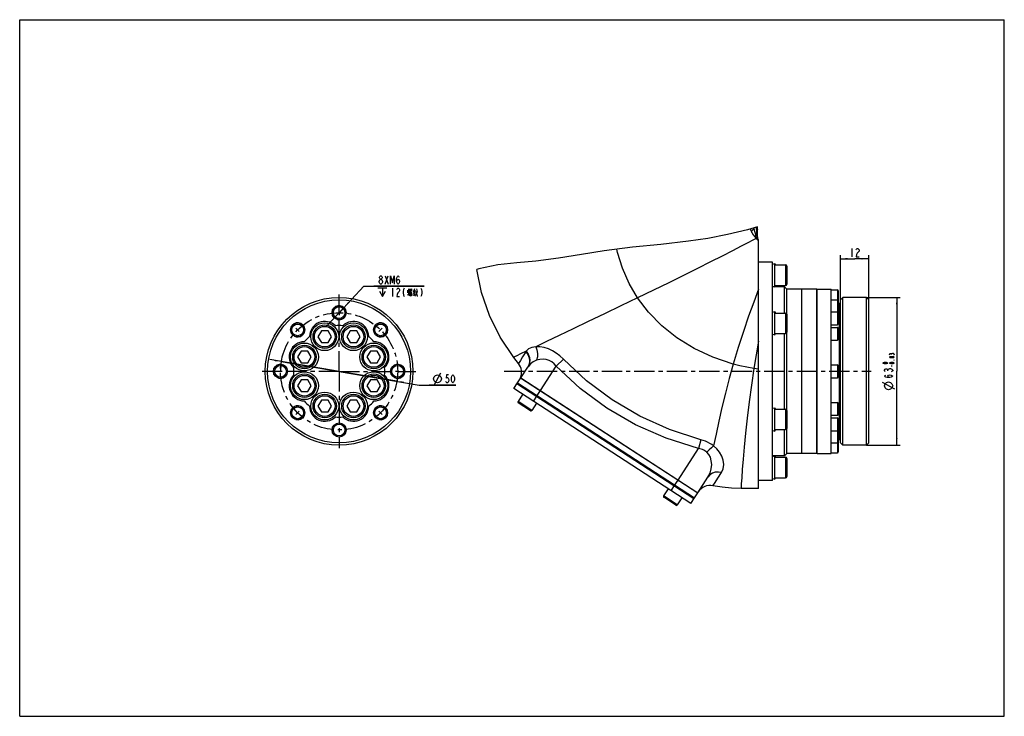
# Model space of a CAD drawing. Header units: millimetres. Extents: x 0 to 420, y 0 to 297.
import ezdxf

# ---------------------------------------------------------------- set-up
doc = ezdxf.new("R2010")
doc.units = ezdxf.units.MM
doc.header["$LTSCALE"] = 23.1
doc.linetypes.add('CENTER', pattern=[0.6, 0.375, -0.075, 0.075, -0.075])
doc.layers.get('0').update_dxf_attribs({"linetype": 'CONTINUOUS'})
for name, color, linetype in [('14ALL_DIM', 7, 'CONTINUOUS'), ('304101000416_DXF_AXIS', 7, 'CONTINUOUS'), ('304102000124DXF_CONTINUOUS_LINE', 7, 'CONTINUOUS'), ('304104000497DXF_CONTINUOUS_LINE', 7, 'CONTINUOUS'), ('304105000075DXF_CONTINUOUS_LINE', 7, 'CONTINUOUS'), ('304105000292DXF_CONTINUOUS_LINE', 7, 'CONTINUOUS'), ('304106000096DXF_CONTINUOUS_LINE', 7, 'CONTINUOUS'), ('304302000082DXF_CONTINUOUS_LINE', 7, 'CONTINUOUS'), ('501023000069DXF_CONTINUOUS_LINE', 7, 'CONTINUOUS'), ('501023000255DXF_CONTINUOUS_LINE', 7, 'CONTINUOUS'), ('501023000256DXF_CONTINUOUS_LINE', 7, 'CONTINUOUS'), ('604006000006DXF_CONTINUOUS_LINE', 7, 'CONTINUOUS'), ('末端安装尺寸_DXF_DIMENSION', 7, 'CONTINUOUS'), ('末端安装尺寸_DXF_FORMAT', 7, 'CONTINUOUS')]:
    doc.layers.add(name, color=color, linetype=linetype)
doc.styles.get("Standard").update_dxf_attribs({"font": 'txt', "width": 0.7})
doc.dimstyles.new('DIMSTYLE_1', dxfattribs={"dimtxt": 3.5, "dimasz": 3, "dimexe": 1.5, "dimexo": 0, "dimtad": 1, "dimdsep": 46, "dimtxsty": 'Standard', "dimblk": '_FILLED', "dimblk1": '_FILLED', "dimblk2": '_FILLED', "dimcen": 0.09, "dimclrt": 5, "dimazin": 2, "dimtp": 0.1, "dimtm": 0.1, "dimtfac": 1, "dimtmove": 0, "dimatfit": 2, "dimldrblk": '_FILLED', "dimfxl": 0, "dimtolj": 1, "dimarcsym": 0})
doc.dimstyles.new('DIMSTYLE_2', dxfattribs={"dimtxt": 3.5, "dimasz": 3, "dimexe": 1.5, "dimexo": 0, "dimtad": 1, "dimdsep": 46, "dimtxsty": 'Standard', "dimblk": '_FILLED', "dimblk1": '_FILLED', "dimblk2": '_FILLED', "dimcen": 0.09, "dimclrt": 5, "dimazin": 2, "dimtp": 0.3, "dimtm": 0.3, "dimtfac": 1, "dimtmove": 0, "dimatfit": 2, "dimldrblk": '_FILLED', "dimfxl": 0, "dimtolj": 1, "dimarcsym": 0})
doc.dimstyles.new('DIMSTYLE_3', dxfattribs={"dimtxt": 3.5, "dimasz": 3, "dimexe": 1.5, "dimexo": 0, "dimgap": 0.875, "dimtad": 1, "dimdsep": 46, "dimtxsty": 'Standard', "dimblk": '_FILLED', "dimblk1": '_FILLED', "dimblk2": '_FILLED', "dimcen": 0.09, "dimclrt": 5, "dimazin": 2, "dimtol": 1, "dimtm": 0.03, "dimtfac": 0.6, "dimtofl": 0, "dimtmove": 0, "dimatfit": 3, "dimldrblk": '_FILLED', "dimfxl": 0, "dimtolj": 1, "dimarcsym": 0})
doc.dimstyles.new('DIMSTYLE_4', dxfattribs={"dimtxt": 3.5, "dimasz": 3, "dimexe": 1.5, "dimexo": 0, "dimgap": 0.875, "dimtad": 1, "dimdsep": 46, "dimtxsty": 'Standard', "dimblk": '_FILLED', "dimblk1": '_FILLED', "dimblk2": '_FILLED', "dimcen": 0.09, "dimclrt": 5, "dimazin": 2, "dimtp": 0.2, "dimtm": 0.2, "dimtfac": 1, "dimtofl": 0, "dimtmove": 0, "dimatfit": 3, "dimldrblk": '_FILLED', "dimfxl": 0, "dimtolj": 1, "dimarcsym": 0})

# ---------------------------------------------------------------- blocks, each defined once
blk = doc.blocks.new('_FILLED')
at = {"color": 0, "linetype": 'ByBlock'}
blk.add_solid([(0, 0), (-1, 0.12), (-1, -0.12)], dxfattribs=at)
blk = doc.blocks.new('*D1')
at = {"layer": '末端安装尺寸_DXF_DIMENSION', "color": 2, "linetype": 'Continuous'}
for p, q in [((136.24, 172.07), (146.83, 183.4)), ((146.83, 183.4), (172.49, 183.4)), ((172.49, 183.4), (151.08, 183.4)), ((138.29, 174.26), (136.24, 172.07)), ((136.24, 172.07), (130.78, 166.23)), ((134.19, 169.88), (136.24, 172.07))]:
    blk.add_line(p, q, dxfattribs=at)
at = {"layer": '末端安装尺寸_DXF_DIMENSION', "color": 2, "linetype": 'Continuous', "xscale": 3, "yscale": 3, "zscale": 3}
for p, rotation in [((138.29, 174.26), 226.913993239), ((134.19, 169.88), 46.91399323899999)]:
    blk.add_blockref('_FILLED', p, dxfattribs=dict(at, rotation=rotation))
blk = doc.blocks.new('*D2')
at = {"layer": '末端安装尺寸_DXF_DIMENSION', "color": 2, "linetype": 'Continuous'}
for p, q in [((136.24, 147.07), (106.67, 152.12)), ((111.6, 151.28), (136.24, 147.07)), ((160.89, 142.86), (136.24, 147.07)), ((136.24, 147.07), (170.46, 141.23)), ((170.46, 141.23), (186.02, 141.23)), ((186.02, 141.23), (174.71, 141.23))]:
    blk.add_line(p, q, dxfattribs=at)
at = {"layer": '末端安装尺寸_DXF_DIMENSION', "color": 2, "linetype": 'Continuous', "xscale": 3, "yscale": 3, "zscale": 3}
for p, rotation in [((111.6, 151.28), 350.3072516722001), ((160.89, 142.86), 170.3072516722)]:
    blk.add_blockref('_FILLED', p, dxfattribs=dict(at, rotation=rotation))
blk = doc.blocks.new('*D3')
at = {"layer": '末端安装尺寸_DXF_DIMENSION', "color": 2, "linetype": 'Continuous'}
for p, q in [((361.19, 178.58), (375.63, 178.58)), ((374.13, 178.58), (374.13, 147.08)), ((374.13, 115.58), (374.13, 147.08)), ((361.19, 115.58), (375.63, 115.58))]:
    blk.add_line(p, q, dxfattribs=at)
at = {"layer": '末端安装尺寸_DXF_DIMENSION', "color": 2, "linetype": 'Continuous', "xscale": 3, "yscale": 3, "zscale": 3}
for p, rotation in [((374.13, 178.58), 90), ((374.13, 115.58), 270)]:
    blk.add_blockref('_FILLED', p, dxfattribs=dict(at, rotation=rotation))
blk = doc.blocks.new('*D4')
at = {"layer": '末端安装尺寸_DXF_DIMENSION', "color": 2, "linetype": 'Continuous'}
for p, q in [((350.19, 177.58), (350.19, 196.59)), ((350.19, 195.09), (356.19, 195.09)), ((362.19, 195.09), (356.19, 195.09)), ((362.19, 177.58), (362.19, 196.59))]:
    blk.add_line(p, q, dxfattribs=at)
at = {"layer": '末端安装尺寸_DXF_DIMENSION', "color": 2, "linetype": 'Continuous', "xscale": 3, "yscale": 3, "zscale": 3, "rotation": 180}
blk.add_blockref('_FILLED', (350.19, 195.09), dxfattribs=at)
at = {"layer": '末端安装尺寸_DXF_DIMENSION', "color": 2, "linetype": 'Continuous', "xscale": 3, "yscale": 3, "zscale": 3}
blk.add_blockref('_FILLED', (362.19, 195.09), dxfattribs=at)

msp = doc.modelspace()

# ---------------------------------------------------------------- linework, layer by layer
at = {"color": 2, "linetype": 'Continuous'}
for p, q in [((310.491, 207.473), (301.908, 205.392)), ((314.65, 208.743), (310.491, 207.473)), ((285.325, 202.529), (273.457, 201.182)), ((293.592, 203.777), (285.325, 202.529)), ((301.908, 205.392), (293.592, 203.777)), ((249.374, 198.485), (239.619, 196.897)), ((261.418, 199.968), (249.374, 198.485)), ((273.457, 201.182), (261.418, 199.968)), ((212.048, 193.342), (203.936, 192.524)), ((220.163, 193.991), (212.048, 193.342)), ((229.905, 195.264), (220.163, 193.991)), ((239.619, 196.897), (229.905, 195.264)), ((195.896, 190.845), (195.012, 190.519)), ((203.936, 192.524), (195.896, 190.845))]:
    msp.add_line(p, q, dxfattribs=at)
at = {"layer": '14ALL_DIM', "color": 2, "linetype": 'Continuous'}
for centre, radius, start, end in [((136.242, 172.074), 3, 180, 226.91254), ((136.242, 147.074), 25, 170.30739, 180)]:
    msp.add_arc(centre, radius, start, end, dxfattribs=at)
at = {"layer": '304101000416_DXF_AXIS', "color": 7, "linetype": 'CENTER'}
for p, q in [((136.242, 173.074), (136.242, 179.817)), ((136.242, 172.074), (136.242, 173.074)), ((136.242, 172.074), (136.242, 171.073)), ((136.242, 147.074), (136.242, 171.073)), ((118.564, 164.751), (117.857, 165.458)), ((118.564, 164.751), (119.271, 164.044)), ((153.92, 164.751), (153.212, 164.044)), ((153.92, 164.751), (154.627, 165.458)), ((110.242, 147.074), (103.498, 147.074)), ((111.242, 147.074), (110.242, 147.074)), ((136.242, 147.074), (111.242, 147.074)), ((136.242, 147.074), (136.242, 114.33)), ((136.242, 147.074), (160.242, 147.074)), ((161.242, 147.074), (160.242, 147.074)), ((161.242, 147.074), (168.985, 147.074)), ((206.712, 147.081), (363.186, 147.081)), ((118.564, 129.396), (117.857, 128.689)), ((118.564, 129.396), (119.271, 130.103)), ((153.92, 129.396), (153.212, 130.103)), ((153.92, 129.396), (154.627, 128.689))]:
    msp.add_line(p, q, dxfattribs=at)
msp.add_circle((136.242, 147.074), 25, dxfattribs=at)
at = {"layer": '304102000124DXF_CONTINUOUS_LINE', "color": 9, "linetype": 'Continuous'}
for p, q in [((312.937, 208.219), (313.133, 207.859)), ((313.087, 208.265), (313.133, 207.859)), ((314.118, 208.58), (314.47, 204.288)), ((231.988, 152.251), (228.866, 149.226)), ((222.139, 138.867), (228.867, 149.225)), ((290.534, 117.93), (289.527, 114.109)), ((280.846, 100.742), (289.527, 114.109))]:
    msp.add_line(p, q, dxfattribs=at)
at = {"layer": '304102000124DXF_CONTINUOUS_LINE', "color": 7, "linetype": 'Continuous'}
for p, q in [((314.681, 207.704), (314.686, 207.581)), ((314.686, 204.416), (314.686, 207.581)), ((315.186, 203.081), (315.07, 203.237)), ((315.186, 97.081), (315.186, 203.079)), ((213.752, 144.313), (216.704, 148.858)), ((213.663, 144.371), (289.233, 95.296)), ((289.233, 95.296), (293.603, 102.026)), ((315.186, 97.081), (307.686, 97.081))]:
    msp.add_line(p, q, dxfattribs=at)
at = {"layer": '304102000124DXF_CONTINUOUS_LINE', "color": 9, "linetype": 'Continuous'}
for points in [[(311.537, 207.792), (311.704, 207.397), (312.294, 206.24)], [(312.293, 206.24), (312.339, 206.785), (312.632, 207.351), (313.133, 207.859)], [(312.294, 206.24), (312.922, 205.208), (313.536, 204.367), (314.087, 203.733)], [(313.133, 207.859), (313.47, 206.863), (313.791, 206.007), (314.074, 205.3)], [(314.087, 203.733), (312.78, 203.036), (310.649, 201.914), (307.709, 200.384), (304.008, 198.479), (299.615, 196.239), (294.61, 193.711), (289.084, 190.942), (283.126, 187.981), (276.835, 184.877)], [(314.087, 203.733), (313.927, 204.223), (313.922, 204.761), (314.074, 205.3)], [(314.074, 205.3), (314.219, 204.945), (314.335, 204.658), (314.42, 204.438), (314.47, 204.288)], [(314.087, 203.733), (314.371, 203.451), (314.597, 203.256), (314.757, 203.148), (314.846, 203.127)], [(314.47, 204.288), (314.63, 204.382), (314.686, 204.416)], [(314.846, 203.127), (314.641, 203.485), (314.514, 203.878), (314.47, 204.288)], [(314.846, 203.127), (315.012, 203.208), (315.07, 203.237)], [(263.59, 178.411), (259.961, 184.585), (257.111, 191.046), (255.033, 197.758), (254.771, 199.149)], [(276.835, 184.877), (270.292, 181.672), (263.59, 178.411)], [(315.186, 182.114), (313.104, 176.615), (310.917, 170.556), (308.694, 164.056), (306.494, 157.223), (304.38, 150.169)], [(263.59, 178.411), (256.478, 174.976), (249.4, 171.575), (242.531, 168.287), (236.049, 165.19), (230.075, 162.339), (224.728, 159.784), (220.134, 157.584)], [(304.38, 150.169), (295.708, 153.058), (287.656, 156.813), (280.368, 161.325), (273.877, 166.523), (268.287, 172.246), (263.59, 178.411)], [(315.186, 159.966), (314.143, 154.18), (313.162, 148.272)], [(216.035, 155.616), (213.69, 154.484), (212.023, 153.676), (211.036, 153.195), (210.713, 153.037)], [(215.923, 155.446), (214.546, 153.23), (213.562, 151.649), (212.786, 150.398)], [(216.035, 155.616), (215.978, 155.532), (215.923, 155.446)], [(215.923, 155.446), (216.784, 154.222), (217.315, 152.862), (217.482, 151.455), (217.273, 150.091), (216.704, 148.858)], [(220.134, 157.584), (218.44, 157.257), (217.063, 156.601), (216.035, 155.616)], [(216.035, 155.616), (216.882, 154.391), (217.406, 153.035), (217.575, 151.633), (217.379, 150.273), (216.828, 149.043)], [(220.134, 157.584), (220.657, 156.198), (220.901, 154.706), (220.851, 153.202), (220.51, 151.783)], [(231.988, 152.251), (230.468, 153.677), (228.883, 154.883), (227.238, 155.878), (225.507, 156.673), (223.729, 157.241), (221.918, 157.558), (220.134, 157.584)], [(220.51, 151.783), (219.086, 151.122), (217.849, 150.206), (216.828, 149.043)], [(228.867, 149.225), (227.952, 150.259), (226.937, 151.069), (225.829, 151.665), (224.612, 152.054), (223.309, 152.217), (221.928, 152.135), (220.51, 151.783)], [(290.534, 117.93), (277.184, 122.309), (264.541, 128.014), (252.74, 134.958), (241.833, 143.088), (231.988, 152.251)], [(216.828, 149.043), (216.765, 148.951), (216.704, 148.858)], [(289.527, 114.109), (275.747, 118.524), (262.659, 124.321), (250.418, 131.423), (239.094, 139.776), (228.867, 149.225)], [(304.38, 150.169), (302.662, 143.972), (301.054, 137.753), (299.571, 131.646), (298.23, 125.798), (297.037, 120.308), (295.995, 115.27)], [(313.162, 148.272), (310.178, 148.809), (307.249, 149.443), (304.38, 150.169)], [(313.162, 148.272), (312.095, 141.119), (311.149, 134.017), (310.327, 127.151), (309.629, 120.703), (309.051, 114.802), (308.586, 109.582), (308.229, 105.168), (307.972, 101.66), (307.804, 99.116), (307.713, 97.588), (307.686, 97.081)], [(315.186, 147.967), (314.171, 148.114), (313.162, 148.272)], [(295.995, 115.27), (295.178, 115.86), (294.357, 116.37), (293.451, 116.848), (292.491, 117.274), (291.513, 117.634), (290.534, 117.93)], [(293.161, 112.579), (292.731, 112.946), (292.293, 113.246), (291.803, 113.513), (291.268, 113.736), (290.702, 113.91), (290.119, 114.033), (289.527, 114.109)], [(295.995, 115.27), (295.029, 114.526), (294.067, 113.613), (293.161, 112.579)], [(299.431, 103.94), (300.146, 105.519), (300.366, 107.306), (300.116, 109.166), (299.474, 110.946), (298.526, 112.581), (297.346, 114.028), (295.995, 115.27)], [(293.603, 102.026), (294.482, 103.729), (295.009, 105.544), (295.177, 107.339), (295.025, 108.98), (294.607, 110.416), (293.971, 111.618), (293.161, 112.579)], [(299.431, 103.94), (298.05, 104.15), (296.703, 104.049), (295.467, 103.643), (294.413, 102.956), (293.603, 102.026)], [(295.706, 98.291), (296.632, 99.704), (297.797, 101.475), (299.431, 103.94)]]:
    msp.add_lwpolyline(points, dxfattribs=at)
at = {"layer": '304102000124DXF_CONTINUOUS_LINE', "color": 7, "linetype": 'Continuous'}
for points in [[(314.681, 207.704), (314.668, 208.06), (314.652, 208.615), (314.65, 208.743)], [(210.713, 153.037), (204.991, 161.583), (200.38, 170.869), (196.987, 180.751), (195.012, 190.519)], [(212.786, 150.398), (211.74, 151.714), (210.713, 153.037)], [(307.686, 97.081), (303.659, 97.219), (299.654, 97.625), (295.706, 98.291)]]:
    msp.add_lwpolyline(points, dxfattribs=at)
for centre, radius, start, end in [((316.686, 204.416), 2, 180, 216.11087), ((208.109, 146.64), 6, 337.78127, 38.78967), ((294.513, 92.411), 6, 78.52922, 147.00012)]:
    msp.add_arc(centre, radius, start, end, dxfattribs=at)
at = {"layer": '304104000497DXF_CONTINUOUS_LINE', "color": 7, "linetype": 'Continuous'}
for p, q in [((350.186, 177.581), (351.186, 178.581)), ((350.186, 116.581), (350.186, 177.581)), ((361.186, 178.581), (351.186, 178.581)), ((351.186, 115.581), (351.186, 178.581)), ((361.186, 178.581), (362.186, 177.581)), ((361.186, 115.581), (361.186, 178.581)), ((362.186, 116.581), (362.186, 177.581)), ((350.186, 116.581), (351.186, 115.581)), ((361.186, 115.581), (351.186, 115.581)), ((361.186, 115.581), (362.186, 116.581))]:
    msp.add_line(p, q, dxfattribs=at)
for centre, radius in [((136.242, 147.074), 31.5), ((136.242, 147.074), 30.5), ((136.242, 172.074), 3), ((136.242, 172.074), 2.5), ((118.564, 164.751), 3), ((118.564, 164.751), 2.5), ((153.92, 164.751), 3), ((153.92, 164.751), 2.5), ((111.242, 147.074), 3), ((111.242, 147.074), 2.5), ((161.242, 147.074), 3), ((161.242, 147.074), 2.5), ((118.564, 129.396), 3), ((118.564, 129.396), 2.5), ((153.92, 129.396), 3), ((153.92, 129.396), 2.5), ((136.242, 122.074), 3), ((136.242, 122.074), 2.5)]:
    msp.add_circle(centre, radius, dxfattribs=at)
at = {"layer": '304104000497DXF_CONTINUOUS_LINE', "color": 2, "linetype": 'Continuous'}
for centre in [(136.242, 172.074), (118.564, 164.751), (153.92, 164.751), (111.242, 147.074), (161.242, 147.074), (118.564, 129.396), (153.92, 129.396)]:
    msp.add_arc(centre, 3, 255, 195, dxfattribs=at)
at = {"layer": '304104000497DXF_CONTINUOUS_LINE', "color": 7, "linetype": 'Continuous'}
for centre, radius, start, end in [((130.119, 161.856), 6.5, 45.71801, 179.28199), ((142.365, 161.856), 6.5, 0.71801, 134.28199), ((136.242, 147.074), 19.5, 85.33863, 94.66137), ((121.46, 153.196), 6.5, 90.71801, 224.28199), ((136.242, 147.074), 19.5, 130.33863, 139.66137), ((136.242, 147.074), 19.5, 40.33863, 49.66137), ((151.024, 153.196), 6.5, 315.71801, 89.28199), ((136.242, 147.074), 19.5, 175.33863, 184.66137), ((136.242, 147.074), 19.5, 355.33863, 4.66137), ((121.46, 140.951), 6.5, 135.71801, 269.28199), ((151.024, 140.951), 6.5, 270.71801, 44.28199), ((136.242, 147.074), 19.5, 220.33863, 229.66137), ((136.242, 147.074), 19.5, 310.33863, 319.66137), ((130.119, 132.291), 6.5, 180.71801, 314.28199), ((142.365, 132.291), 6.5, 225.71801, 359.28199), ((136.242, 147.074), 19.5, 265.33863, 274.66137)]:
    msp.add_arc(centre, radius, start, end, dxfattribs=at)
at = {"layer": '304105000075DXF_CONTINUOUS_LINE', "color": 7, "linetype": 'Continuous'}
for centre in [(130.119, 161.856), (142.365, 161.856), (121.46, 153.196), (151.024, 153.196), (121.46, 140.951), (151.024, 140.951), (130.119, 132.291), (142.365, 132.291)]:
    msp.add_circle(centre, 5.95, dxfattribs=at)
at = {"layer": '304105000292DXF_CONTINUOUS_LINE', "color": 7, "linetype": 'Continuous'}
for p, q in [((210.757, 139.7), (212.391, 142.216)), ((286.237, 90.683), (210.757, 139.7)), ((212.391, 142.216), (287.871, 93.199)), ((286.237, 90.683), (287.871, 93.199))]:
    msp.add_line(p, q, dxfattribs=at)
at = {"layer": '304105000292DXF_CONTINUOUS_LINE', "color": 9, "linetype": 'Continuous'}
for p, q in [((219.143, 134.254), (220.777, 136.77)), ((277.85, 96.129), (279.484, 98.645))]:
    msp.add_line(p, q, dxfattribs=at)
at = {"layer": '304106000096DXF_CONTINUOUS_LINE', "color": 7, "linetype": 'Continuous'}
for p, q in [((212.118, 141.797), (213.752, 144.313)), ((213.752, 144.313), (289.233, 95.296)), ((287.599, 92.78), (212.118, 141.797)), ((287.599, 92.78), (289.233, 95.296))]:
    msp.add_line(p, q, dxfattribs=at)
at = {"layer": '304106000096DXF_CONTINUOUS_LINE', "color": 9, "linetype": 'Continuous'}
for p, q in [((220.505, 136.351), (222.139, 138.867)), ((279.212, 98.226), (280.846, 100.742))]:
    msp.add_line(p, q, dxfattribs=at)
at = {"layer": '304302000082DXF_CONTINUOUS_LINE', "color": 7, "linetype": 'Continuous'}
for p, q in [((321.186, 193.581), (315.186, 193.581)), ((321.186, 100.581), (321.186, 193.581)), ((326.186, 183.081), (321.186, 183.081)), ((326.186, 171.941), (326.186, 183.081)), ((327.186, 182.081), (326.186, 183.081)), ((333.586, 182.081), (327.186, 182.081)), ((327.186, 171.383), (327.186, 182.081)), ((333.586, 112.081), (333.586, 182.081)), ((340.086, 182.081), (333.686, 182.081)), ((333.686, 112.081), (333.686, 182.081)), ((340.086, 112.081), (340.086, 182.081)), ((340.186, 182.081), (346.186, 182.081)), ((340.186, 112.081), (340.186, 182.081)), ((346.186, 112.081), (346.186, 182.081)), ((346.186, 181.831), (348.786, 181.831)), ((349.186, 181.431), (349.186, 172.444)), ((333.686, 180.281), (333.586, 180.281)), ((333.686, 177.881), (333.586, 177.881)), ((340.186, 180.281), (340.086, 180.281)), ((340.186, 177.881), (340.086, 177.881)), ((346.186, 177.544), (348.786, 177.544)), ((333.686, 175.994), (333.586, 175.994)), ((333.686, 173.594), (333.586, 173.594)), ((340.186, 175.994), (340.086, 175.994)), ((340.186, 173.594), (340.086, 173.594)), ((346.186, 172.459), (348.786, 172.459)), ((349.186, 176.081), (349.686, 176.081)), ((349.686, 118.081), (349.686, 176.081)), ((333.686, 170.909), (333.586, 170.909)), ((333.686, 168.509), (333.586, 168.509)), ((340.186, 170.909), (340.086, 170.909)), ((340.186, 168.509), (340.086, 168.509)), ((349.186, 172.059), (349.186, 167.359)), ((350.186, 169.581), (349.686, 169.581)), ((333.686, 164.281), (333.586, 164.281)), ((340.186, 164.281), (340.086, 164.281)), ((346.186, 166.959), (348.786, 166.959)), ((346.186, 165.831), (348.786, 165.831)), ((349.186, 165.431), (349.186, 160.731)), ((326.186, 130.941), (326.186, 163.221)), ((327.186, 130.441), (327.186, 163.721)), ((333.686, 161.881), (333.586, 161.881)), ((340.186, 161.881), (340.086, 161.881)), ((346.186, 160.331), (348.786, 160.331)), ((340.186, 148.281), (340.086, 148.281)), ((346.186, 149.831), (348.786, 149.831)), ((349.186, 149.431), (349.186, 144.731)), ((340.186, 145.881), (340.086, 145.881)), ((346.186, 144.331), (348.786, 144.331)), ((333.586, 132.281), (333.686, 132.281)), ((340.086, 132.281), (340.186, 132.281)), ((346.186, 133.831), (348.786, 133.831)), ((349.186, 133.431), (349.186, 128.731)), ((333.586, 129.881), (333.686, 129.881)), ((340.086, 129.881), (340.186, 129.881)), ((346.186, 128.331), (348.786, 128.331)), ((346.186, 127.204), (348.786, 127.204)), ((349.186, 126.804), (349.186, 122.104)), ((326.186, 111.081), (326.186, 122.221)), ((327.186, 112.081), (327.186, 122.78)), ((333.586, 125.654), (333.686, 125.654)), ((333.586, 123.254), (333.686, 123.254)), ((340.086, 125.654), (340.186, 125.654)), ((340.086, 123.254), (340.186, 123.254)), ((350.186, 124.581), (349.686, 124.581)), ((333.586, 120.568), (333.686, 120.568)), ((333.586, 118.168), (333.686, 118.168)), ((340.086, 120.568), (340.186, 120.568)), ((340.086, 118.168), (340.186, 118.168)), ((346.186, 121.704), (348.786, 121.704)), ((349.186, 121.718), (349.186, 112.731)), ((349.186, 118.081), (349.686, 118.081)), ((340.186, 116.281), (340.086, 116.281)), ((340.186, 113.881), (340.086, 113.881)), ((346.186, 116.618), (348.786, 116.618)), ((326.186, 111.081), (321.186, 111.081)), ((327.186, 112.081), (326.186, 111.081)), ((333.586, 112.081), (327.186, 112.081)), ((340.086, 112.081), (333.686, 112.081)), ((340.186, 112.081), (346.186, 112.081)), ((346.186, 112.331), (348.786, 112.331)), ((321.186, 100.581), (315.186, 100.581))]:
    msp.add_line(p, q, dxfattribs=at)
at = {"layer": '304302000082DXF_CONTINUOUS_LINE', "color": 9, "linetype": 'Continuous'}
for p, q in [((348.786, 181.831), (348.786, 166.959)), ((348.786, 165.831), (348.786, 160.331)), ((348.786, 149.831), (348.786, 144.331)), ((348.786, 133.831), (348.786, 128.331)), ((348.786, 127.204), (348.786, 112.331))]:
    msp.add_line(p, q, dxfattribs=at)
at = {"layer": '304302000082DXF_CONTINUOUS_LINE', "color": 7, "linetype": 'Continuous'}
for centre, radius, start, end in [((348.786, 181.431), 0.4, 0, 90), ((339.736, 175.831), 0.75, 53.1301, 61.69999), ((348.786, 177.144), 0.4, 0, 90), ((348.786, 172.059), 0.4, 0, 90), ((348.786, 172.444), 0.4, 330.00206, 360), ((348.786, 167.359), 0.4, 270, 360), ((348.786, 165.431), 0.4, 0, 90), ((348.786, 160.731), 0.4, 270, 360), ((348.786, 149.431), 0.4, 0, 90), ((348.786, 144.731), 0.4, 270, 360), ((348.786, 133.431), 0.4, 0, 90), ((348.786, 128.731), 0.4, 270, 360), ((348.786, 126.804), 0.4, 0, 90), ((348.786, 122.104), 0.4, 270, 360), ((348.786, 121.718), 0.4, 0, 29.3705), ((339.736, 118.331), 0.75, 298.30001, 306.8699), ((348.786, 117.018), 0.4, 270, 360), ((348.786, 112.731), 0.4, 270, 360)]:
    msp.add_arc(centre, radius, start, end, dxfattribs=at)
at = {"layer": '501023000069DXF_CONTINUOUS_LINE', "color": 7, "linetype": 'Continuous'}
for p, q in [((214.531, 137.25), (212.57, 134.23)), ((217.887, 130.3), (212.688, 133.677)), ((220.401, 133.437), (218.441, 130.418)), ((276.592, 96.946), (274.632, 93.927)), ((279.949, 89.997), (274.749, 93.374)), ((282.463, 93.134), (280.502, 90.115))]:
    msp.add_line(p, q, dxfattribs=at)
at = {"layer": '501023000069DXF_CONTINUOUS_LINE', "color": 9, "linetype": 'Continuous'}
for p, q in [((218.441, 130.418), (212.57, 134.23)), ((280.502, 90.115), (274.632, 93.927))]:
    msp.add_line(p, q, dxfattribs=at)
at = {"layer": '501023000069DXF_CONTINUOUS_LINE', "color": 7, "linetype": 'Continuous'}
for centre, start, end in [((212.905, 134.013), 147, 237), ((218.105, 130.636), 237, 327), ((274.967, 93.709), 147, 237), ((280.167, 90.332), 237, 327)]:
    msp.add_arc(centre, 0.4, start, end, dxfattribs=at)
at = {"layer": '501023000255DXF_CONTINUOUS_LINE', "color": 7, "linetype": 'Continuous'}
for p, q in [((322.331, 192.441), (326.686, 192.441)), ((327.186, 191.941), (327.186, 184.221)), ((322.331, 183.721), (326.686, 183.721)), ((322.331, 171.941), (326.686, 171.941)), ((327.186, 171.441), (327.186, 163.721)), ((322.331, 163.221), (326.686, 163.221)), ((322.331, 130.941), (326.686, 130.941)), ((327.186, 130.441), (327.186, 122.721)), ((322.331, 122.221), (326.686, 122.221)), ((322.331, 110.441), (326.686, 110.441)), ((327.186, 109.941), (327.186, 102.221)), ((322.331, 101.721), (326.686, 101.721))]:
    msp.add_line(p, q, dxfattribs=at)
at = {"layer": '501023000255DXF_CONTINUOUS_LINE', "color": 9, "linetype": 'Continuous'}
for p, q in [((326.686, 192.441), (326.686, 183.721)), ((326.686, 171.941), (326.686, 163.221)), ((326.686, 130.941), (326.686, 122.221)), ((326.686, 110.441), (326.686, 101.721))]:
    msp.add_line(p, q, dxfattribs=at)
at = {"layer": '501023000255DXF_CONTINUOUS_LINE', "color": 7, "linetype": 'Continuous'}
for centre, start, end in [((326.686, 191.941), 0, 90), ((326.686, 184.221), 270, 360), ((326.686, 171.441), 0, 90), ((326.686, 163.721), 270, 360), ((326.686, 130.441), 0, 90), ((326.686, 122.721), 270, 360), ((326.686, 109.941), 0, 90), ((326.686, 102.221), 270, 360)]:
    msp.add_arc(centre, 0.5, start, end, dxfattribs=at)
at = {"layer": '501023000256DXF_CONTINUOUS_LINE', "color": 7, "linetype": 'Continuous'}
for p, q in [((128.676, 164.356), (127.232, 161.856)), ((131.562, 164.356), (128.676, 164.356)), ((133.006, 161.856), (131.562, 164.356)), ((140.921, 164.356), (139.478, 161.856)), ((143.808, 164.356), (140.921, 164.356)), ((145.252, 161.856), (143.808, 164.356)), ((127.232, 161.856), (128.676, 159.356)), ((131.562, 159.356), (133.006, 161.856)), ((139.478, 161.856), (140.921, 159.356)), ((143.808, 159.356), (145.252, 161.856)), ((120.016, 155.696), (118.573, 153.196)), ((122.903, 155.696), (120.016, 155.696)), ((124.347, 153.196), (122.903, 155.696)), ((128.676, 159.356), (131.562, 159.356)), ((140.921, 159.356), (143.808, 159.356)), ((149.581, 155.696), (148.137, 153.196)), ((152.467, 155.696), (149.581, 155.696)), ((153.911, 153.196), (152.467, 155.696)), ((118.573, 153.196), (120.016, 150.696)), ((122.903, 150.696), (124.347, 153.196)), ((148.137, 153.196), (149.581, 150.696)), ((152.467, 150.696), (153.911, 153.196)), ((120.016, 150.696), (122.903, 150.696)), ((149.581, 150.696), (152.467, 150.696)), ((120.016, 143.451), (118.573, 140.951)), ((122.903, 143.451), (120.016, 143.451)), ((124.347, 140.951), (122.903, 143.451)), ((149.581, 143.451), (148.137, 140.951)), ((152.467, 143.451), (149.581, 143.451)), ((153.911, 140.951), (152.467, 143.451)), ((118.573, 140.951), (120.016, 138.451)), ((122.903, 138.451), (124.347, 140.951)), ((148.137, 140.951), (149.581, 138.451)), ((152.467, 138.451), (153.911, 140.951)), ((120.016, 138.451), (122.903, 138.451)), ((128.676, 134.791), (127.232, 132.291)), ((131.562, 134.791), (128.676, 134.791)), ((133.006, 132.291), (131.562, 134.791)), ((140.921, 134.791), (139.478, 132.291)), ((143.808, 134.791), (140.921, 134.791)), ((145.252, 132.291), (143.808, 134.791)), ((149.581, 138.451), (152.467, 138.451)), ((127.232, 132.291), (128.676, 129.791)), ((131.562, 129.791), (133.006, 132.291)), ((139.478, 132.291), (140.921, 129.791)), ((143.808, 129.791), (145.252, 132.291)), ((128.676, 129.791), (131.562, 129.791)), ((140.921, 129.791), (143.808, 129.791))]:
    msp.add_line(p, q, dxfattribs=at)
for centre in [(130.119, 161.856), (142.365, 161.856), (121.46, 153.196), (151.024, 153.196), (121.46, 140.951), (151.024, 140.951), (130.119, 132.291), (142.365, 132.291)]:
    msp.add_circle(centre, 5, dxfattribs=at)
at = {"layer": '501023000256DXF_CONTINUOUS_LINE', "color": 9, "linetype": 'Continuous'}
for centre in [(130.119, 161.856), (142.365, 161.856), (121.46, 153.196), (151.024, 153.196), (121.46, 140.951), (151.024, 140.951), (130.119, 132.291), (142.365, 132.291)]:
    msp.add_circle(centre, 4.4, dxfattribs=at)
at = {"layer": '604006000006DXF_CONTINUOUS_LINE', "color": 7, "linetype": 'Continuous'}
for p, q in [((321.186, 192.804), (322.147, 193.081)), ((322.147, 183.081), (322.147, 193.081)), ((322.147, 193.081), (322.331, 192.441)), ((321.186, 183.358), (322.147, 183.081)), ((322.147, 183.081), (322.331, 183.721)), ((321.186, 172.304), (322.147, 172.581)), ((322.147, 162.581), (322.147, 172.581)), ((322.147, 172.581), (322.331, 171.941)), ((321.186, 162.858), (322.147, 162.581)), ((322.147, 162.581), (322.331, 163.221)), ((321.186, 131.304), (322.147, 131.581)), ((322.147, 131.581), (322.331, 130.941)), ((322.147, 121.581), (322.147, 131.581)), ((321.186, 121.858), (322.147, 121.581)), ((322.147, 121.581), (322.331, 122.221)), ((321.186, 110.804), (322.147, 111.081)), ((322.147, 111.081), (322.331, 110.441)), ((322.147, 101.081), (322.147, 111.081)), ((321.186, 101.358), (322.147, 101.081)), ((322.147, 101.081), (322.331, 101.721))]:
    msp.add_line(p, q, dxfattribs=at)
at = {"layer": '末端安装尺寸_DXF_DIMENSION', "color": 5, "linetype": 'Continuous'}
for p, q in [((354.961, 199.465), (354.961, 195.965)), ((155.896, 187.771), (157.121, 184.271)), ((155.896, 184.271), (157.121, 187.771)), ((152.833, 182.667), (156.625, 182.667)), ((154.729, 182.667), (154.729, 179.021)), ((159.016, 182.521), (159.016, 179.021)), ((165.491, 181.675), (165.491, 180.546)), ((165.491, 181.449), (166.075, 181.505)), ((166.075, 180.828), (165.491, 180.771)), ((165.783, 182.296), (165.783, 179.981)), ((166.075, 181.618), (166.016, 180.828)), ((166.308, 182.296), (166.308, 180.997)), ((166.308, 182.07), (167.125, 182.183)), ((167.183, 181.336), (166.308, 181.223)), ((166.308, 180.715), (166.891, 180.771)), ((166.366, 181.675), (167.008, 181.731)), ((167.125, 180.997), (166.366, 180.263)), ((166.775, 181.223), (166.425, 180.715)), ((166.716, 182.126), (166.716, 181.28)), ((167.008, 180.602), (167.241, 180.151)), ((167.183, 182.296), (167.125, 181.336)), ((167.825, 180.997), (168.466, 181.28)), ((168.35, 182.239), (167.941, 181.11)), ((168.641, 181.505), (168.058, 180.32)), ((168.758, 181.223), (169.866, 181.392)), ((169.225, 182.239), (169.341, 181.675)), ((165.375, 179.755), (166.075, 180.151)), ((166.541, 180.038), (165.958, 179.304)), ((166.016, 180.433), (166.133, 179.925)), ((166.25, 180.263), (167.125, 180.32)), ((167.008, 180.038), (167.358, 179.473)), ((167.825, 179.53), (168.641, 179.981)), ((167.941, 180.263), (168.641, 180.546)), ((371.858, 154.306), (371.858, 154.463)), ((370.342, 147.336), (370.342, 147.643)), ((372.033, 149.108), (372.033, 149.581)), ((176.747, 141.23), (179.664, 146.48)), ((373.258, 139.44), (368.008, 142.356))]:
    msp.add_line(p, q, dxfattribs=at)
for points in [[(356.798, 198.881), (356.951, 199.173), (357.258, 199.465), (357.564, 199.465), (357.87, 199.173), (358.023, 198.881), (358.023, 198.298), (357.87, 198.006), (357.564, 197.715), (357.258, 197.423), (356.951, 196.84), (356.798, 195.965), (358.023, 195.965)], [(153.292, 185.146), (153.292, 185.438), (153.599, 186.021)], [(153.905, 184.271), (153.599, 184.563), (153.292, 185.146)], [(153.905, 186.313), (153.599, 186.605), (153.446, 186.896), (153.446, 187.188), (153.599, 187.48), (153.905, 187.771), (154.211, 187.771), (154.517, 187.48), (154.671, 187.188), (154.671, 186.896), (154.517, 186.605), (154.211, 186.313)], [(153.599, 186.021), (153.905, 186.313), (154.211, 186.313), (154.517, 186.021)], [(154.824, 185.146), (154.517, 184.563), (154.211, 184.271), (153.905, 184.271)], [(154.517, 186.021), (154.824, 185.438), (154.824, 185.146)], [(158.192, 184.271), (158.192, 187.771), (158.958, 184.855), (159.724, 187.771), (159.724, 184.271)], [(160.796, 185.438), (160.949, 186.021), (161.408, 186.313), (161.867, 186.021), (162.021, 185.438), (161.867, 184.855), (161.714, 184.563), (161.408, 184.271), (161.102, 184.563), (160.949, 184.855), (160.796, 185.438), (160.796, 186.605), (160.949, 187.188), (161.102, 187.48), (161.408, 187.771), (161.714, 187.48), (161.867, 187.188)], [(153.416, 181.209), (154.729, 179.021), (156.041, 181.209)], [(160.854, 181.938), (161.007, 182.23), (161.313, 182.521), (161.62, 182.521), (161.926, 182.23), (162.079, 181.938), (162.079, 181.355), (161.926, 181.063)], [(161.926, 181.063), (161.313, 180.48), (161.007, 179.896), (160.854, 179.021), (162.079, 179.021)], [(164.07, 182.521), (163.763, 181.938), (163.61, 181.063), (163.61, 180.48), (163.763, 179.605), (164.07, 179.021)], [(169.575, 181.223), (169.225, 180.207), (168.875, 179.642), (168.35, 179.191)], [(168.933, 180.997), (169.575, 179.247), (169.866, 179.247)], [(171.113, 182.521), (171.42, 181.938), (171.573, 181.063), (171.573, 180.48), (171.42, 179.605), (171.113, 179.021)], [(166.775, 180.32), (166.775, 179.191), (166.483, 179.53)], [(371.158, 154.148), (370.983, 154.306), (370.983, 154.463), (371.158, 154.621), (371.333, 154.7), (371.508, 154.7), (371.683, 154.621), (371.858, 154.463), (372.033, 154.621)], [(373.083, 153.125), (372.908, 152.967), (372.733, 152.888), (372.383, 152.81), (371.683, 152.81), (371.333, 152.888), (371.158, 152.967), (370.983, 153.125), (371.158, 153.282), (371.333, 153.361), (371.683, 153.44), (372.383, 153.44), (372.733, 153.361), (372.908, 153.282), (373.083, 153.125)], [(372.033, 154.621), (372.383, 154.778), (372.558, 154.778), (372.733, 154.7), (372.908, 154.621), (373.083, 154.463), (373.083, 154.306), (372.908, 154.148), (372.733, 154.07)], [(373.083, 151.865), (373.083, 151.786), (372.908, 151.786), (373.083, 151.865)], [(370.283, 150.605), (370.108, 150.447), (369.933, 150.368), (369.583, 150.29), (368.883, 150.29), (368.533, 150.368), (368.358, 150.447), (368.183, 150.605), (368.358, 150.762), (368.533, 150.841), (368.883, 150.92), (369.583, 150.92), (369.933, 150.841), (370.108, 150.762), (370.283, 150.605)], [(369.175, 147.03), (368.883, 147.336), (368.883, 147.643), (369.175, 147.949), (369.467, 148.102), (369.758, 148.102), (370.05, 147.949), (370.342, 147.643), (370.633, 147.949)], [(370.633, 147.949), (371.217, 148.255), (371.508, 148.255), (371.8, 148.102), (372.092, 147.949), (372.383, 147.643), (372.383, 147.336), (372.092, 147.03), (371.8, 146.877)], [(373.083, 150.605), (372.908, 150.447), (372.733, 150.368), (372.383, 150.29), (371.683, 150.29), (371.333, 150.368), (371.158, 150.447), (370.983, 150.605), (371.158, 150.762), (371.333, 150.841), (371.683, 150.92), (372.383, 150.92), (372.733, 150.841), (372.908, 150.762), (373.083, 150.605)], [(176.456, 143.855), (176.747, 144.73), (177.331, 145.313), (178.206, 145.605), (179.081, 145.313), (179.664, 144.73), (179.956, 143.855), (179.664, 142.98), (179.081, 142.396), (178.206, 142.105), (177.331, 142.396), (176.747, 142.98), (176.456, 143.855)], [(182.96, 145.605), (182.041, 145.605), (181.888, 144.146), (182.194, 144.438), (182.5, 144.438), (182.807, 144.146), (182.96, 143.855), (183.113, 143.271), (182.96, 142.688), (182.807, 142.396), (182.5, 142.105), (182.194, 142.105), (181.888, 142.396), (181.735, 142.688)], [(184.797, 142.105), (184.491, 142.396), (184.338, 142.688), (184.185, 143.271), (184.185, 144.438), (184.338, 145.021), (184.491, 145.313), (184.797, 145.605), (185.104, 145.313), (185.257, 145.021), (185.41, 144.438), (185.41, 143.271), (185.257, 142.688), (185.104, 142.396), (184.797, 142.105)], [(371.217, 144.427), (370.633, 144.58), (370.342, 145.04), (370.633, 145.499), (371.217, 145.652), (371.8, 145.499), (372.092, 145.346), (372.383, 145.04), (372.092, 144.733), (371.8, 144.58), (371.217, 144.427), (370.05, 144.427), (369.467, 144.58), (369.175, 144.733), (368.883, 145.04), (369.175, 145.346), (369.467, 145.499)], [(370.633, 139.148), (369.758, 139.44), (369.175, 140.023), (368.883, 140.898), (369.175, 141.773), (369.758, 142.356), (370.633, 142.648), (371.508, 142.356), (372.092, 141.773), (372.383, 140.898), (372.092, 140.023), (371.508, 139.44), (370.633, 139.148)]]:
    msp.add_lwpolyline(points, dxfattribs=at)
at = {"layer": '末端安装尺寸_DXF_FORMAT', "color": 7, "linetype": 'Continuous'}
for p, q in [((0, 0), (0, 297)), ((0, 297), (420, 297)), ((420, 0), (420, 297)), ((0, 0), (420, 0))]:
    msp.add_line(p, q, dxfattribs=at)

# ---------------------------------------------------------------- dimensions: what is measured, and where the dimension line sits
at = {"layer": '末端安装尺寸_DXF_DIMENSION', "color": 2, "linetype": 'Continuous'}
dim = msp.add_linear_dim(base=(362.186, 195.09), p1=(350.186, 177.581), p2=(362.186, 177.581), dimstyle='DIMSTYLE_4', dxfattribs=at)
dim.commit()
dim.dimension.update_dxf_attribs({"geometry": '*D4', "text_midpoint": (353.736, 195.09), "dimtype": 160})
for p1, p2, text, dimstyle, picture, middle in [((138.291, 174.264), (134.193, 169.883), '8XM<>\\P{\\fgdt;x}12(螺纹)', 'DIMSTYLE_1', '*D1', (152.833, 184.271)), ((160.885, 142.864), (111.599, 151.283), '%%c<>', 'DIMSTYLE_2', '*D2', (176.456, 142.105))]:
    dim = msp.add_diameter_dim_2p(p1=p1, p2=p2, text=text, dimstyle=dimstyle, override={"dimtih": 1, "dimtoh": 1, "dimpost": '<>'}, dxfattribs=at)
    dim.commit()
    dim.dimension.update_dxf_attribs({"geometry": picture, "text_midpoint": middle, "dimtype": 163})
dim = msp.add_linear_dim(base=(374.133, 115.581), p1=(361.186, 178.581), p2=(361.186, 115.581), angle=270, text='%%c<>', dimstyle='DIMSTYLE_3', dxfattribs=at)
dim.commit()
dim.dimension.update_dxf_attribs({"geometry": '*D3', "text_midpoint": (374.133, 139.148), "dimtype": 160})

doc.saveas('drawing.dxf')
